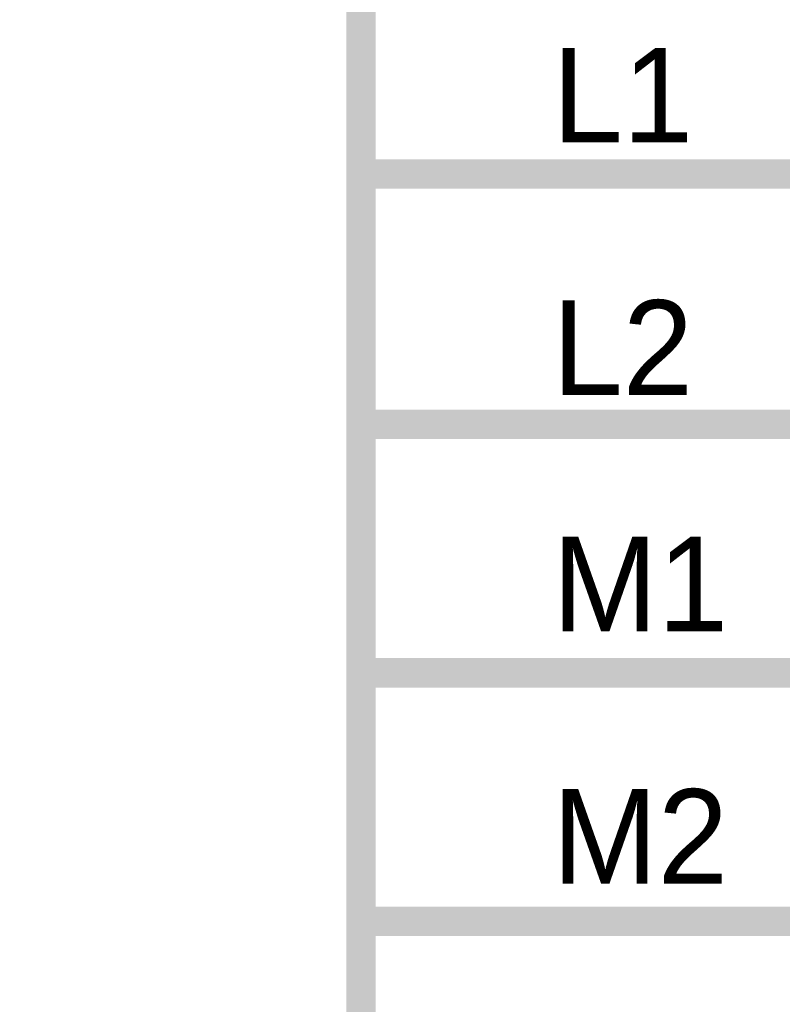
# Model space of a CAD drawing. Header units: inches. Extents: x 0 to 17, y 0 to 11.
# Tile 128 of 256: x 14.762 to 15.069, y 5.166 to 5.562. Entities that reach past the tile are written whole.
import ezdxf

# ---------------------------------------------------------------- set-up
doc = ezdxf.new("R2010")
doc.units = ezdxf.units.IN
doc.header["$MEASUREMENT"] = 0
doc.layers.add('Sheet', color=255, linetype='Continuous')

msp = doc.modelspace()

# ---------------------------------------------------------------- linework, layer by layer
at = {"layer": 'Sheet'}
for points in [[(12.99977, 9.69954, 0.0118, 0.0118, 0), (14.89958, 9.69954, 0.0118, 0.0118, 0), (14.89958, 4.89973, 0.0118, 0.0118, 0), (12.99977, 4.89973, 0.0118, 0.0118, 0), (12.99977, 9.69954, 0.0118, 0.0118, 0)], [(12.99977, 9.69954, 0.0039, 0.0039, 0), (12.99977, 4.89973, 0.0039, 0.0039, 0), (14.89958, 4.89973, 0.0039, 0.0039, 0), (14.89958, 9.69954, 0.0039, 0.0039, 0), (12.99977, 9.69954, 0.0039, 0.0039, 0), (12.99977, 9.69954, 0.0039, 0.0039, 0)]]:
    msp.add_lwpolyline(points, format="xyseb", close=True, dxfattribs=at)
for points in [[(14.89958, 5.5, 0.0118, 0.0118, 0), (15.10019, 5.5, 0.0118, 0.0118, 0)], [(14.89958, 5.39929, 0.0118, 0.0118, 0), (15.10019, 5.39929, 0.0118, 0.0118, 0)], [(14.89958, 5.29938, 0.0118, 0.0118, 0), (15.10019, 5.29938, 0.0118, 0.0118, 0)], [(14.89958, 5.19947, 0.0118, 0.0118, 0), (15.10019, 5.19947, 0.0118, 0.0118, 0)]]:
    msp.add_lwpolyline(points, format="xyseb", dxfattribs=at)

# ---------------------------------------------------------------- texts
for s, p in [('L1', (14.97649, 5.51269)), ('L2', (14.97649, 5.41119)), ('M1', (14.97649, 5.31603)), ('M2', (14.97649, 5.21453))]:
    msp.add_text(s, height=0.038062, dxfattribs=at).set_placement(p)

doc.saveas('drawing.dxf')
